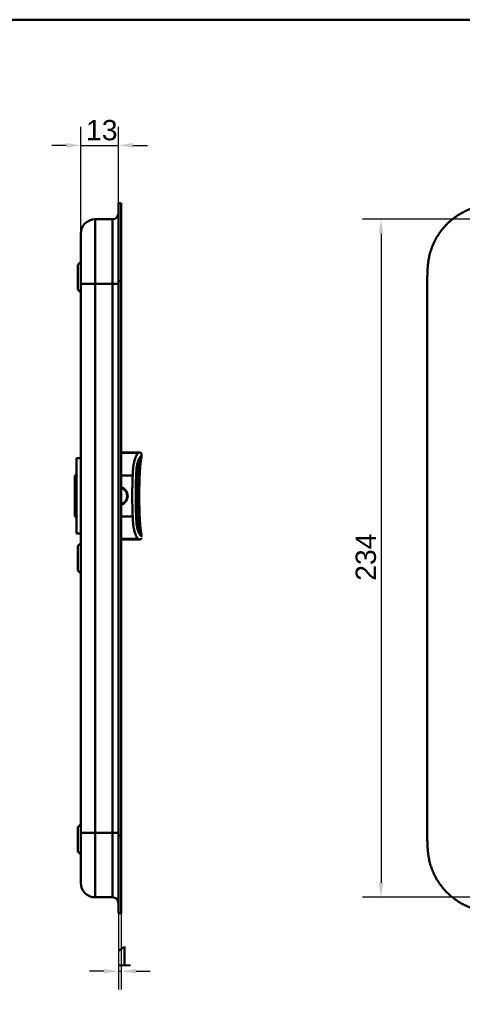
# Model space of a CAD drawing. Header units: millimetres. Extents: x 20 to 833, y 20 to 574.
# Tile 11 of 12: x 390 to 543, y 234 to 574. Entities that reach past the tile are written whole.
import ezdxf

# ---------------------------------------------------------------- set-up
doc = ezdxf.new("R2010")
doc.units = ezdxf.units.MM
doc.header["$LTSCALE"] = 2
for name, color, linetype, lineweight in [('Bemaßungen(DIN)', 7, 'Continuous', 25), ('Sichtbare Kanten(DIN)', 7, 'Continuous', 50), ('Sichtbare tangentiale Kanten(DIN)', 7, 'Continuous', 50), ('Skizziergeometrie(DIN)', 7, 'Continuous', 50)]:
    doc.layers.add(name, color=color, linetype=linetype, lineweight=lineweight)
doc.styles.add('STANDARD-DIN~0', font='arial.ttf')
doc.dimstyles.new('CAD-LAN', dxfattribs={"dimscale": 2, "dimtxt": 3.5, "dimasz": 2.5, "dimexe": 3.175, "dimexo": 0, "dimgap": 0.8, "dimtad": 1, "dimrnd": 1e-08, "dimtxsty": 'STANDARD-DIN~0', "dimcen": 0.09, "dimdle": 10, "dimclrd": 250, "dimclre": 250, "dimclrt": 250, "dimadec": 0, "dimazin": 2, "dimtfac": 1, "dimtmove": 0, "dimatfit": 3, "dimfxl": 1, "dimtolj": 1, "dimtzin": 0, "dimlwd": 25, "dimlwe": 25, "dimarcsym": 0})

# ---------------------------------------------------------------- blocks, each defined once
blk = doc.blocks.new('Ränder Standardrahmen')
at = {"layer": 'Skizziergeometrie(DIN)', "flags": 128}
blk.add_lwpolyline([(10, 10), (10, 287), (410, 287), (410, 10), (10, 10)], dxfattribs=at)
blk = doc.blocks.new('*D14')
at = {"layer": 'Bemaßungen(DIN)', "color": 250, "linetype": 'Continuous', "lineweight": 25, "true_color": 0x3f3f3f, "transparency": 16777216}
for p, q in [((570.71, 505.14), (508.36, 505.14)), ((514.71, 500.14), (514.71, 276.14)), ((570.71, 271.14), (508.36, 271.14))]:
    blk.add_line(p, q, dxfattribs=at)
at = {"layer": 'Bemaßungen(DIN)', "color": 250, "linetype": 'Continuous', "true_color": 0x3f3f3f, "transparency": 16777216}
for points in [[(513.88, 500.14), (515.54, 500.14), (514.71, 505.14)], [(513.88, 276.14), (515.54, 276.14), (514.71, 271.14)]]:
    blk.add_solid(points, dxfattribs=at)
at = {"layer": 'Defpoints', "color": 0, "linetype": 'Continuous', "transparency": 16777216}
for p in [(570.71, 505.14), (514.71, 271.14), (570.71, 271.14)]:
    blk.add_point(p, dxfattribs=at)
at = {"layer": 'Bemaßungen(DIN)', "color": 250, "linetype": 'Continuous', "lineweight": 25, "true_color": 0x3f3f3f, "transparency": 16777216, "insert": (505.96, 380.36), "char_height": 7, "attachment_point": 1, "rotation": 90, "style": 'STANDARD-DIN~0'}
blk.add_mtext('\\A1;234', dxfattribs=at)
blk = doc.blocks.new('*D16')
at = {"layer": 'Bemaßungen(DIN)', "color": 250, "linetype": 'Continuous', "lineweight": 25, "true_color": 0x3f3f3f, "transparency": 16777216}
for p, q in [((411.16, 500.14), (411.16, 536.99)), ((424.19, 510.64), (424.19, 536.99)), ((406.16, 530.64), (401.16, 530.64)), ((411.16, 530.64), (424.19, 530.64)), ((429.19, 530.64), (434.19, 530.64))]:
    blk.add_line(p, q, dxfattribs=at)
at = {"layer": 'Bemaßungen(DIN)', "color": 250, "linetype": 'Continuous', "true_color": 0x3f3f3f, "transparency": 16777216}
for points in [[(406.16, 531.47), (406.16, 529.81), (411.16, 530.64)], [(429.19, 531.47), (429.19, 529.81), (424.19, 530.64)]]:
    blk.add_solid(points, dxfattribs=at)
at = {"layer": 'Defpoints', "color": 0, "linetype": 'Continuous', "transparency": 16777216}
for p in [(424.19, 530.64), (424.19, 510.64), (411.16, 500.14)]:
    blk.add_point(p, dxfattribs=at)
at = {"layer": 'Bemaßungen(DIN)', "color": 250, "linetype": 'Continuous', "lineweight": 25, "true_color": 0x3f3f3f, "transparency": 16777216, "insert": (412.99, 539.39), "char_height": 7, "attachment_point": 1, "style": 'STANDARD-DIN~0'}
blk.add_mtext('\\A1;13', dxfattribs=at)
blk = doc.blocks.new('*D17')
at = {"layer": 'Bemaßungen(DIN)', "color": 250, "linetype": 'Continuous', "lineweight": 25, "true_color": 0x3f3f3f, "transparency": 16777216}
for p, q in [((424.19, 265.64), (424.19, 239.29)), ((425.16, 265.64), (425.16, 239.29)), ((419.19, 245.64), (414.19, 245.64)), ((424.19, 245.64), (425.16, 245.64)), ((430.16, 245.64), (435.16, 245.64))]:
    blk.add_line(p, q, dxfattribs=at)
at = {"layer": 'Bemaßungen(DIN)', "color": 250, "linetype": 'Continuous', "true_color": 0x3f3f3f, "transparency": 16777216}
for points in [[(419.19, 246.47), (419.19, 244.81), (424.19, 245.64)], [(430.16, 246.47), (430.16, 244.81), (425.16, 245.64)]]:
    blk.add_solid(points, dxfattribs=at)
at = {"layer": 'Defpoints', "color": 0, "linetype": 'Continuous', "transparency": 16777216}
for p in [(424.19, 265.64), (425.16, 265.64), (425.16, 245.64)]:
    blk.add_point(p, dxfattribs=at)
at = {"layer": 'Bemaßungen(DIN)', "color": 250, "linetype": 'Continuous', "lineweight": 25, "true_color": 0x3f3f3f, "transparency": 16777216, "insert": (423.39, 254.27), "char_height": 7, "attachment_point": 1, "style": 'STANDARD-DIN~0'}
blk.add_mtext('\\A1;1', dxfattribs=at)

msp = doc.modelspace()

# ---------------------------------------------------------------- linework, layer by layer
at = {"layer": 'Sichtbare Kanten(DIN)'}
for p, q in [((424.193, 483.857), (424.193, 510.641)), ((425.163, 510.641), (424.193, 510.641)), ((425.163, 510.641), (425.163, 483.857)), ((424.163, 483.857), (424.163, 509.641)), ((424.193, 509.641), (424.163, 509.641)), ((422.163, 505.141), (416.163, 505.141)), ((410.163, 489.391), (411.163, 490.391)), ((410.163, 480.891), (410.163, 489.391)), ((411.163, 482.857), (411.163, 293.425)), ((424.163, 292.425), (424.163, 483.857)), ((424.193, 292.425), (424.193, 483.857)), ((425.163, 483.857), (425.163, 292.425)), ((530.671, 483.857), (530.671, 292.384)), ((410.163, 480.891), (411.163, 479.891)), ((409.663, 422.641), (409.663, 396.641)), ((409.663, 422.641), (411.163, 422.641)), ((431.172, 424.638), (425.163, 424.638)), ((431.172, 424.638), (431.172, 424.638)), ((432.162, 423.648), (432.162, 423.19)), ((432.162, 423.648), (432.162, 423.648)), ((432.162, 423.188), (432.162, 423.188)), ((430.83, 419.7), (430.83, 419.7)), ((409.163, 416.641), (409.663, 417.141)), ((409.163, 416.641), (409.163, 402.641)), ((409.163, 402.641), (409.663, 402.141)), ((430.83, 399.573), (430.83, 399.573)), ((409.663, 396.641), (411.163, 396.641)), ((431.172, 394.638), (425.163, 394.638)), ((432.162, 396.085), (432.162, 395.628)), ((410.163, 392.391), (411.163, 393.391)), ((410.163, 383.891), (410.163, 392.391)), ((410.163, 383.891), (411.163, 382.891)), ((410.163, 295.391), (411.163, 296.391)), ((410.163, 286.891), (410.163, 295.391)), ((424.163, 266.641), (424.163, 292.425)), ((424.193, 265.641), (424.193, 292.425)), ((425.163, 292.425), (425.163, 265.641)), ((410.163, 286.891), (411.163, 285.891)), ((422.163, 271.141), (416.163, 271.141)), ((424.163, 266.641), (424.193, 266.641)), ((425.163, 265.641), (424.193, 265.641))]:
    msp.add_line(p, q, dxfattribs=at)
for points, knots in [([(557.71, 510.641), (557.124, 510.639), (555.946, 510.625), (554.457, 510.562), (552.959, 510.447), (551.756, 510.309), (550.251, 510.067), (549.051, 509.815), (547.561, 509.42), (546.382, 509.038), (544.931, 508.478), (543.793, 507.962), (542.408, 507.233), (541.334, 506.585), (540.041, 505.695), (539.052, 504.923), (537.878, 503.887), (536.992, 503.003), (535.96, 501.839), (535.197, 500.862), (534.325, 499.592), (533.696, 498.541), (532.997, 497.191), (532.51, 496.085), (531.989, 494.68), (531.643, 493.542), (531.295, 492.108), (531.081, 490.956), (530.885, 489.517), (530.782, 488.368), (530.705, 486.942), (530.672, 485.528), (530.671, 484.411), (530.671, 483.857)], [-0.99998994, -0.99998994, -0.99998994, -0.99998994, -0.9592928, -0.91859565, -0.89824708, -0.85754993, -0.83720136, -0.79650421, -0.77615564, -0.73545849, -0.71510992, -0.67441277, -0.6540642, -0.61336705, -0.59301848, -0.55232133, -0.53197276, -0.49127561, -0.47092704, -0.43022989, -0.40988132, -0.36918417, -0.3488356, -0.30813845, -0.28778988, -0.24709273, -0.22674416, -0.18604701, -0.16569844, -0.12500129, -0.10465272, -0.06395557, -0.02325842, -0.02325842, -0.02325842, -0.02325842]), ([(411.163, 500.141), (411.163, 500.141), (411.163, 500.141), (411.163, 500.141), (411.163, 500.141), (411.163, 500.141), (411.163, 500.132), (411.163, 500.127), (411.163, 500.12), (411.163, 500.109), (411.163, 500.099), (411.163, 500.085), (411.163, 500.067), (411.163, 500.066), (411.163, 500.066), (411.163, 500.065), (411.163, 500.028), (411.163, 499.974), (411.163, 499.895), (411.163, 499.894), (411.163, 499.893), (411.163, 499.892), (411.163, 499.812), (411.163, 499.708), (411.163, 499.574), (411.163, 499.573), (411.163, 499.572), (411.163, 499.57), (411.163, 499.434), (411.163, 499.267), (411.163, 499.067), (411.163, 499.066), (411.163, 499.064), (411.163, 499.063), (411.163, 498.861), (411.163, 498.623), (411.163, 498.351), (411.163, 498.079), (411.163, 497.771), (411.163, 497.43), (411.163, 497.089), (411.163, 496.712), (411.163, 496.306), (411.163, 495.901), (411.163, 495.461), (411.163, 494.996), (411.163, 494.532), (411.163, 494.037), (411.163, 493.521), (411.163, 493.008), (411.163, 492.469), (411.163, 491.916), (411.163, 491.364), (411.163, 490.791), (411.163, 490.211), (411.163, 490.206), (411.163, 490.202), (411.163, 490.198), (411.163, 489.618), (411.163, 489.026), (411.163, 488.432), (411.163, 488.423), (411.163, 488.415), (411.163, 488.406), (411.163, 487.808), (411.163, 487.206), (411.163, 486.58), (411.163, 486.572), (411.163, 486.565), (411.163, 486.558), (411.163, 486.246), (411.163, 485.945), (411.163, 485.636), (411.163, 485.318), (411.163, 485.002), (411.163, 484.687), (411.163, 484.075), (411.163, 483.465), (411.163, 482.857)], [0, 0, 0, 0, 0.0075325, 0.0075325, 0.0075325, 0.1836207, 0.1836207, 0.1836207, 0.2762788, 0.2762788, 0.2762788, 0.3665136, 0.3665136, 0.3665136, 0.3686273, 0.3686273, 0.3686273, 0.5500633, 0.5500633, 0.5500633, 0.5527911, 0.5527911, 0.5527911, 0.7354644, 0.7354644, 0.7354644, 0.7370886, 0.7370886, 0.7370886, 0.9217242, 0.9217242, 0.9217242, 0.9228036, 0.9228036, 0.9228036, 1.1089772, 1.1089772, 1.1089772, 1.2946929, 1.2946929, 1.2946929, 1.479917, 1.479917, 1.479917, 1.6643958, 1.6643958, 1.6643958, 1.8485335, 1.8485335, 1.8485335, 2.0316816, 2.0316816, 2.0316816, 2.2147613, 2.2147613, 2.2147613, 2.2161064, 2.2161064, 2.2161064, 2.3988701, 2.3988701, 2.3988701, 2.4015107, 2.4015107, 2.4015107, 2.5852067, 2.5852067, 2.5852067, 2.587374, 2.587374, 2.587374, 2.678885, 2.678885, 2.678885, 2.772998, 2.772998, 2.772998, 2.9555616, 2.9555616, 2.9555616, 2.9555616]), ([(431.172, 424.638), (431.174, 424.638), (431.175, 424.638), (431.18, 424.638), (431.183, 424.638), (431.195, 424.638), (431.203, 424.638), (431.255, 424.638), (431.299, 424.638), (431.401, 424.635), (431.459, 424.632), (431.586, 424.619), (431.656, 424.608), (431.774, 424.573), (431.824, 424.552), (431.921, 424.494), (431.967, 424.455), (432.032, 424.376), (432.056, 424.337), (432.112, 424.219), (432.133, 424.132), (432.15, 424.008), (432.153, 423.97), (432.158, 423.906), (432.159, 423.88), (432.161, 423.831), (432.161, 423.808), (432.162, 423.769), (432.162, 423.751), (432.162, 423.715), (432.162, 423.695), (432.162, 423.664), (432.162, 423.656), (432.162, 423.648)], [0, 0, 0, 0, 0.00047204, 0.00047204, 0.00141613, 0.00141613, 0.00387566, 0.00387566, 0.01699435, 0.01699435, 0.03450122, 0.03450122, 0.05537819, 0.05537819, 0.07148239, 0.07148239, 0.08911119, 0.08911119, 0.10237111, 0.10237111, 0.1285507, 0.1285507, 0.13988933, 0.13988933, 0.14793377, 0.14793377, 0.15573926, 0.15573926, 0.16329286, 0.16329286, 0.17107435, 0.17107435, 0.1734608, 0.1734608, 0.1734608, 0.1734608]), ([(432.113, 422.865), (432.076, 422.738), (432.034, 422.561), (431.955, 422.157), (431.918, 421.933), (431.835, 421.359), (431.792, 420.995), (431.721, 420.3), (431.691, 419.969), (431.652, 419.474), (431.639, 419.312), (431.622, 419.069), (431.616, 418.987), (431.608, 418.862), (431.605, 418.819), (431.598, 418.711), (431.593, 418.647), (431.586, 418.54), (431.584, 418.494), (431.58, 418.443), (431.58, 418.431), (431.579, 418.415), (431.578, 418.41), (431.578, 418.405), (431.578, 418.403), (431.578, 418.403), (431.578, 418.403), (431.578, 418.403)], [0, 0, 0, 0, 0.08902069, 0.08902069, 0.17261682, 0.17261682, 0.29406318, 0.29406318, 0.40181696, 0.40181696, 0.4543788, 0.4543788, 0.48114329, 0.48114329, 0.49549616, 0.49549616, 0.51703991, 0.51703991, 0.53325541, 0.53325541, 0.53865266, 0.53865266, 0.54242764, 0.54242764, 0.5446358, 0.5446358, 0.54478767, 0.54478767, 0.54478767, 0.54478767]), ([(432.162, 423.19), (432.162, 423.189), (432.162, 423.189), (432.162, 423.187), (432.162, 423.187), (432.162, 423.185), (432.162, 423.184), (432.162, 423.182), (432.162, 423.181), (432.162, 423.178), (432.162, 423.176), (432.162, 423.171), (432.162, 423.168), (432.162, 423.157), (432.162, 423.15), (432.162, 423.128), (432.161, 423.116), (432.16, 423.083), (432.16, 423.082), (432.158, 423.061), (432.156, 423.041), (432.147, 422.992), (432.144, 422.977), (432.137, 422.951), (432.135, 422.944), (432.131, 422.93), (432.13, 422.926), (432.128, 422.917), (432.126, 422.913), (432.124, 422.905), (432.123, 422.902), (432.122, 422.897), (432.122, 422.897), (432.121, 422.895), (432.121, 422.894), (432.12, 422.893), (432.12, 422.892), (432.12, 422.89), (432.119, 422.889), (432.119, 422.887), (432.119, 422.886), (432.118, 422.884), (432.118, 422.883), (432.117, 422.881), (432.117, 422.879), (432.116, 422.876), (432.115, 422.874), (432.114, 422.871), (432.114, 422.869), (432.113, 422.867)], [0, 0, 0, 0, 0.00020178, 0.00020178, 0.00045598, 0.00045598, 0.00082774, 0.00082774, 0.0014627, 0.0014627, 0.00272413, 0.00272413, 0.00570561, 0.00570561, 0.01444933, 0.01444933, 0.04068388, 0.04068388, 0.11936908, 0.11936908, 0.22127195, 0.22127195, 0.25947303, 0.25947303, 0.2738002, 0.2738002, 0.27917407, 0.27917407, 0.28321518, 0.28321518, 0.28471707, 0.28471707, 0.28504102, 0.28504102, 0.28531659, 0.28531659, 0.28551406, 0.28551406, 0.28584684, 0.28584684, 0.2861664, 0.2861664, 0.28656522, 0.28656522, 0.28716052, 0.28716052, 0.28818803, 0.28818803, 0.289596, 0.289596, 0.289596, 0.289596]), ([(430.836, 419.739), (430.836, 419.739), (430.836, 419.739), (430.836, 419.738), (430.836, 419.738), (430.836, 419.736), (430.835, 419.734), (430.835, 419.73), (430.834, 419.728), (430.833, 419.72), (430.832, 419.713), (430.828, 419.686), (430.825, 419.664), (430.812, 419.58), (430.803, 419.515), (430.767, 419.252), (430.743, 419.049), (430.668, 418.328), (430.634, 417.797), (430.554, 416.213), (430.518, 415.156), (430.404, 410.926), (430.409, 407.748), (430.553, 403.099), (430.584, 401.584), (430.768, 400.016), (430.787, 399.873), (430.814, 399.682), (430.822, 399.63), (430.831, 399.571), (430.832, 399.562), (430.834, 399.55), (430.834, 399.546), (430.835, 399.541), (430.836, 399.539), (430.836, 399.536), (430.836, 399.536), (430.836, 399.535), (430.836, 399.535), (430.836, 399.534), (430.836, 399.534), (430.836, 399.534)], [0.0040212, 0.0040212, 0.0040212, 0.0040212, 0.0041074, 0.0041074, 0.0042896, 0.0042896, 0.0050199, 0.0050199, 0.0057949, 0.0057949, 0.0081207, 0.0081207, 0.0150954, 0.0150954, 0.0360191, 0.0360191, 0.0988747, 0.0988747, 0.2578148, 0.2578148, 0.5751314, 0.5751314, 1.5274726, 1.5274726, 1.9707272, 1.9707272, 2.015649, 2.015649, 2.0323683, 2.0323683, 2.0355024, 2.0355024, 2.0366777, 2.0366777, 2.0375615, 2.0375615, 2.0377273, 2.0377273, 2.037908, 2.037908, 2.0379983, 2.0379983, 2.0379983, 2.0379983]), ([(425.163, 406.813), (425.213, 406.83), (425.263, 406.849), (425.312, 406.87), (425.362, 406.89), (425.411, 406.912), (425.46, 406.936), (425.588, 406.997), (425.712, 407.068), (425.83, 407.147), (425.993, 407.256), (426.145, 407.381), (426.284, 407.52), (426.362, 407.597), (426.435, 407.679), (426.504, 407.765), (426.558, 407.832), (426.609, 407.902), (426.657, 407.974), (426.766, 408.137), (426.859, 408.311), (426.934, 408.493), (426.999, 408.65), (427.051, 408.812), (427.089, 408.977), (427.095, 409.003), (427.1, 409.029), (427.105, 409.056), (427.144, 409.248), (427.163, 409.444), (427.163, 409.641), (427.163, 409.837), (427.144, 410.034), (427.105, 410.226), (427.099, 410.258), (427.092, 410.29), (427.085, 410.322), (427.048, 410.481), (426.997, 410.638), (426.934, 410.789), (426.859, 410.971), (426.766, 411.145), (426.657, 411.308), (426.607, 411.383), (426.554, 411.456), (426.497, 411.526), (426.431, 411.608), (426.359, 411.687), (426.284, 411.762), (426.145, 411.901), (425.993, 412.026), (425.83, 412.135), (425.709, 412.216), (425.582, 412.288), (425.451, 412.351), (425.405, 412.372), (425.359, 412.393), (425.312, 412.412), (425.263, 412.433), (425.213, 412.452), (425.163, 412.469)], [0.10630955, 0.10630955, 0.10630955, 0.10630955, 0.1229601, 0.1229601, 0.1229601, 0.13990222, 0.13990222, 0.13990222, 0.18444015, 0.18444015, 0.18444015, 0.2459202, 0.2459202, 0.2459202, 0.28039565, 0.28039565, 0.28039565, 0.30740025, 0.30740025, 0.30740025, 0.3688803, 0.3688803, 0.3688803, 0.42198905, 0.42198905, 0.42198905, 0.43036035, 0.43036035, 0.43036035, 0.4918404, 0.4918404, 0.4918404, 0.55332045, 0.55332045, 0.55332045, 0.56350204, 0.56350204, 0.56350204, 0.6148005, 0.6148005, 0.6148005, 0.67628055, 0.67628055, 0.67628055, 0.70445956, 0.70445956, 0.70445956, 0.7377606, 0.7377606, 0.7377606, 0.79924065, 0.79924065, 0.79924065, 0.84487176, 0.84487176, 0.84487176, 0.8607207, 0.8607207, 0.8607207, 0.87738493, 0.87738493, 0.87738493, 0.87738493]), ([(431.393, 413.754), (431.393, 413.754), (431.393, 413.754), (431.393, 413.751), (431.393, 413.749), (431.392, 413.743), (431.392, 413.739), (431.392, 413.729), (431.392, 413.722), (431.392, 413.704), (431.391, 413.691), (431.39, 413.653), (431.39, 413.627), (431.388, 413.538), (431.387, 413.475), (431.382, 413.233), (431.378, 413.052), (431.366, 412.328), (431.359, 411.783), (431.34, 409.604), (431.347, 407.962), (431.379, 406.198), (431.381, 406.062), (431.385, 405.858), (431.387, 405.789), (431.389, 405.687), (431.39, 405.653), (431.391, 405.602), (431.391, 405.584), (431.392, 405.559), (431.392, 405.551), (431.392, 405.54), (431.392, 405.536), (431.392, 405.532), (431.392, 405.531), (431.392, 405.529), (431.392, 405.529), (431.392, 405.529)], [0, 0, 0, 0, 0.00142191, 0.00142191, 0.0028282, 0.0028282, 0.00452622, 0.00452622, 0.00701664, 0.00701664, 0.01124291, 0.01124291, 0.01955614, 0.01955614, 0.03882367, 0.03882367, 0.09334656, 0.09334656, 0.25678964, 0.25678964, 0.74725426, 0.74725426, 0.78828896, 0.78828896, 0.80914553, 0.80914553, 0.81992388, 0.81992388, 0.8256601, 0.8256601, 0.82884217, 0.82884217, 0.83065789, 0.83065789, 0.83166443, 0.83166443, 0.83272324, 0.83272324, 0.83272324, 0.83272324]), ([(431.578, 400.866), (431.578, 400.866), (431.578, 400.866), (431.578, 400.864), (431.579, 400.862), (431.579, 400.854), (431.579, 400.849), (431.58, 400.834), (431.581, 400.824), (431.583, 400.794), (431.584, 400.773), (431.588, 400.712), (431.591, 400.67), (431.601, 400.513), (431.609, 400.395), (431.642, 399.921), (431.67, 399.559), (431.748, 398.683), (431.802, 398.165), (431.904, 397.432), (431.943, 397.188), (432.027, 396.744), (432.073, 396.548), (432.113, 396.41)], [0.07118589, 0.07118589, 0.07118589, 0.07118589, 0.07209238, 0.07209238, 0.07487516, 0.07487516, 0.07808831, 0.07808831, 0.08276394, 0.08276394, 0.09074374, 0.09074374, 0.10552822, 0.10552822, 0.1444136, 0.1444136, 0.26089756, 0.26089756, 0.42984584, 0.42984584, 0.51900362, 0.51900362, 0.61515877, 0.61515877, 0.61515877, 0.61515877]), ([(426.841, 394.638), (426.841, 394.638), (426.841, 394.638), (426.841, 394.638), (426.841, 394.638), (426.84, 394.638), (426.84, 394.638), (426.839, 394.638), (426.838, 394.638), (426.836, 394.638), (426.835, 394.638), (426.829, 394.638), (426.825, 394.638), (426.798, 394.638), (426.774, 394.638), (426.627, 394.638), (426.498, 394.638), (426.277, 394.638), (426.187, 394.638), (426.065, 394.638), (426.034, 394.638), (425.992, 394.638), (425.981, 394.638), (425.967, 394.638), (425.964, 394.638), (425.959, 394.638), (425.957, 394.638), (425.956, 394.638), (425.955, 394.638), (425.955, 394.638), (425.954, 394.638), (425.954, 394.638), (425.954, 394.638), (425.954, 394.638)], [0, 0, 0, 0, 0.00003114, 0.00003114, 0.00007257, 0.00007257, 0.00029353, 0.00029353, 0.00058809, 0.00058809, 0.00137355, 0.00137355, 0.00346809, 0.00346809, 0.01463911, 0.01463911, 0.07423574, 0.07423574, 0.11396212, 0.11396212, 0.12720268, 0.12720268, 0.13161632, 0.13161632, 0.13308776, 0.13308776, 0.13357844, 0.13357844, 0.13374211, 0.13374211, 0.13380467, 0.13380467, 0.13385488, 0.13385488, 0.13385488, 0.13385488]), ([(428.056, 394.638), (427.894, 394.638), (427.721, 394.638), (427.318, 394.638), (427.073, 394.638), (426.841, 394.638)], [2.43587844, 2.43587844, 2.43587844, 2.43587844, 2.53408868, 2.53408868, 2.65113811, 2.65113811, 2.65113811, 2.65113811]), ([(429.387, 394.638), (429.297, 394.638), (429.2, 394.638), (428.996, 394.638), (428.888, 394.638), (428.774, 394.638)], [2.10471617, 2.10471617, 2.10471617, 2.10471617, 2.19043211, 2.19043211, 2.27528809, 2.27528809, 2.27528809, 2.27528809]), ([(432.112, 395.076), (432.112, 395.076), (432.111, 395.073), (432.103, 395.046), (432.091, 394.98), (431.989, 394.846), (431.955, 394.807), (431.838, 394.729), (431.768, 394.685), (431.543, 394.651), (431.489, 394.645), (431.383, 394.64), (431.342, 394.639), (431.272, 394.638), (431.247, 394.638), (431.205, 394.638), (431.189, 394.638), (431.172, 394.638)], [0.40443963, 0.40443963, 0.40443963, 0.40443963, 0.4813832, 0.4813832, 0.87820262, 0.87820262, 1.01048519, 1.01048519, 1.13840511, 1.13840511, 1.17024036, 1.17024036, 1.18623066, 1.18623066, 1.19416471, 1.19416471, 1.19909643, 1.19909643, 1.19909643, 1.19909643]), ([(431.172, 394.638), (431.197, 394.638), (431.223, 394.638), (431.271, 394.638), (431.295, 394.638), (431.344, 394.639), (431.369, 394.64), (431.424, 394.642), (431.454, 394.644), (431.522, 394.649), (431.557, 394.653), (431.642, 394.666), (431.683, 394.676), (431.786, 394.706), (431.827, 394.727), (431.934, 394.787), (431.958, 394.816), (432.018, 394.877), (431.98, 394.821), (431.843, 394.734), (431.79, 394.706), (431.668, 394.672), (431.621, 394.662), (431.526, 394.649), (431.49, 394.646), (431.42, 394.642), (431.394, 394.64), (431.343, 394.639), (431.324, 394.638), (431.287, 394.638), (431.272, 394.638), (431.246, 394.638), (431.235, 394.638), (431.216, 394.638), (431.208, 394.638), (431.196, 394.638), (431.192, 394.638), (431.182, 394.638), (431.177, 394.638), (431.172, 394.638)], [0, 0, 0, 0, 0.0075614, 0.0075614, 0.0152672, 0.0152672, 0.0249481, 0.0249481, 0.0390199, 0.0390199, 0.0619204, 0.0619204, 0.1031333, 0.1031333, 0.1856183, 0.1856183, 0.3796224, 0.3796224, 0.9579449, 0.9579449, 1.200647, 1.200647, 1.3228959, 1.3228959, 1.384678, 1.384678, 1.4161368, 1.4161368, 1.4323902, 1.4323902, 1.4409977, 1.4409977, 1.4457069, 1.4457069, 1.448333, 1.448333, 1.4497614, 1.4497614, 1.4512393, 1.4512393, 1.4512393, 1.4512393]), ([(432.113, 396.409), (432.114, 396.405), (432.115, 396.401), (432.117, 396.394), (432.118, 396.393), (432.118, 396.39), (432.119, 396.389), (432.119, 396.387), (432.119, 396.386), (432.12, 396.385), (432.12, 396.383), (432.121, 396.381), (432.121, 396.381), (432.122, 396.379), (432.122, 396.378), (432.123, 396.375), (432.123, 396.374), (432.124, 396.371), (432.124, 396.369), (432.126, 396.365), (432.126, 396.362), (432.129, 396.355), (432.13, 396.351), (432.134, 396.336), (432.136, 396.329), (432.143, 396.301), (432.146, 396.285), (432.158, 396.227), (432.158, 396.209), (432.16, 396.191), (432.16, 396.187), (432.161, 396.17), (432.161, 396.161), (432.162, 396.143), (432.162, 396.137), (432.162, 396.124), (432.162, 396.119), (432.162, 396.111), (432.162, 396.108), (432.162, 396.102), (432.162, 396.1), (432.162, 396.096), (432.162, 396.095), (432.162, 396.092), (432.162, 396.091), (432.162, 396.089), (432.162, 396.089), (432.162, 396.087), (432.162, 396.086), (432.162, 396.086)], [0, 0, 0, 0, 0.00266176, 0.00266176, 0.00332011, 0.00332011, 0.00370331, 0.00370331, 0.00391673, 0.00391673, 0.0042525, 0.0042525, 0.00457083, 0.00457083, 0.00496596, 0.00496596, 0.00555341, 0.00555341, 0.00656312, 0.00656312, 0.00857428, 0.00857428, 0.01330261, 0.01330261, 0.02696942, 0.02696942, 0.06793692, 0.06793692, 0.1909068, 0.1909068, 0.23943833, 0.23943833, 0.26385059, 0.26385059, 0.27619448, 0.27619448, 0.28242946, 0.28242946, 0.28559113, 0.28559113, 0.28721296, 0.28721296, 0.28806085, 0.28806085, 0.2885129, 0.2885129, 0.2887545, 0.2887545, 0.28900897, 0.28900897, 0.28900897, 0.28900897]), ([(411.163, 293.425), (411.163, 293.184), (411.163, 292.944), (411.163, 292.703), (411.163, 292.555), (411.163, 292.407), (411.163, 292.26), (411.163, 292.186), (411.163, 292.112), (411.163, 292.038), (411.163, 291.964), (411.163, 291.891), (411.163, 291.817), (411.163, 291.743), (411.163, 291.669), (411.163, 291.595), (411.163, 291.283), (411.163, 290.969), (411.163, 290.65), (411.163, 290.338), (411.163, 290.036), (411.163, 289.724), (411.163, 289.717), (411.163, 289.71), (411.163, 289.702), (411.163, 289.076), (411.163, 288.474), (411.163, 287.876), (411.163, 287.867), (411.163, 287.859), (411.163, 287.85), (411.163, 287.256), (411.163, 286.664), (411.163, 286.084), (411.163, 286.08), (411.163, 286.076), (411.163, 286.072), (411.163, 285.491), (411.163, 284.918), (411.163, 284.366), (411.163, 283.813), (411.163, 283.274), (411.163, 282.761), (411.163, 282.246), (411.163, 281.752), (411.163, 281.288), (411.163, 280.822), (411.163, 280.382), (411.163, 279.976), (411.163, 279.569), (411.163, 279.193), (411.163, 278.853), (411.163, 278.511), (411.163, 278.203), (411.163, 277.931), (411.163, 277.659), (411.163, 277.421), (411.163, 277.219), (411.163, 277.218), (411.163, 277.216), (411.163, 277.215), (411.163, 277.015), (411.163, 276.848), (411.163, 276.712), (411.163, 276.71), (411.163, 276.709), (411.163, 276.708), (411.163, 276.574), (411.163, 276.47), (411.163, 276.39), (411.163, 276.389), (411.163, 276.388), (411.163, 276.387), (411.163, 276.309), (411.163, 276.254), (411.163, 276.217), (411.163, 276.216), (411.163, 276.216), (411.163, 276.215), (411.163, 276.197), (411.163, 276.183), (411.163, 276.173), (411.163, 276.162), (411.163, 276.155), (411.163, 276.15), (411.163, 276.142), (411.163, 276.141), (411.163, 276.141)], [0, 0, 0, 0, 0.0722627, 0.0722627, 0.0722627, 0.1165652, 0.1165652, 0.1165652, 0.1387165, 0.1387165, 0.1387165, 0.1608678, 0.1608678, 0.1608678, 0.1830113, 0.1830113, 0.1830113, 0.2766978, 0.2766978, 0.2766978, 0.3682092, 0.3682092, 0.3682092, 0.3703765, 0.3703765, 0.3703765, 0.5540731, 0.5540731, 0.5540731, 0.5567136, 0.5567136, 0.5567136, 0.7394778, 0.7394778, 0.7394778, 0.740823, 0.740823, 0.740823, 0.9239034, 0.9239034, 0.9239034, 1.1070524, 1.1070524, 1.1070524, 1.2909149, 1.2909149, 1.2909149, 1.4756704, 1.4756704, 1.4756704, 1.6608948, 1.6608948, 1.6608948, 1.8466108, 1.8466108, 1.8466108, 2.032785, 2.032785, 2.032785, 2.0338644, 2.0338644, 2.0338644, 2.2185007, 2.2185007, 2.2185007, 2.220125, 2.220125, 2.220125, 2.4027992, 2.4027992, 2.4027992, 2.4055271, 2.4055271, 2.4055271, 2.5869644, 2.5869644, 2.5869644, 2.5890782, 2.5890782, 2.5890782, 2.6793139, 2.6793139, 2.6793139, 2.7720228, 2.7720228, 2.7720228, 2.9310826, 2.9310826, 2.9310826, 2.9310826]), ([(530.671, 292.343), (530.671, 291.816), (530.672, 290.726), (530.705, 289.34), (530.782, 287.914), (530.885, 286.765), (531.081, 285.326), (531.295, 284.174), (531.643, 282.74), (531.989, 281.602), (532.51, 280.197), (532.997, 279.091), (533.696, 277.741), (534.325, 276.69), (535.196, 275.42), (535.96, 274.443), (536.992, 273.279), (537.878, 272.396), (539.052, 271.359), (540.041, 270.587), (541.334, 269.697), (542.408, 269.049), (543.793, 268.32), (544.931, 267.804), (546.382, 267.244), (547.561, 266.862), (549.051, 266.468), (550.251, 266.215), (551.756, 265.974), (552.959, 265.835), (554.457, 265.72), (555.946, 265.657), (557.124, 265.643), (557.71, 265.641)], [-0.97472618, -0.97472618, -0.97472618, -0.97472618, -0.93604739, -0.89534998, -0.87500127, -0.83430386, -0.81395515, -0.77325774, -0.75290903, -0.71221162, -0.69186291, -0.6511655, -0.6308168, -0.59011938, -0.56977068, -0.52907326, -0.50872456, -0.46802714, -0.44767844, -0.40698102, -0.38663232, -0.3459349, -0.3255862, -0.28488878, -0.26454008, -0.22384266, -0.20349396, -0.16279654, -0.14244784, -0.10175042, -0.08140172, -0.0407043, -0.00000689, -0.00000689, -0.00000689, -0.00000689])]:
    msp.add_open_spline(points, degree=3, knots=knots, dxfattribs=at)
for points, degree in [([(424.163, 507.14), (424.163, 506.036), (423.267, 505.141), (422.163, 505.141)], 3), ([(411.163, 500.141), (411.163, 502.902), (413.401, 505.141), (416.163, 505.141)], 3), ([(431.172, 424.638), (431.172, 424.638), (431.172, 424.638), (431.172, 424.638), (431.172, 424.638), (431.172, 424.638)], 5), ([(432.113, 422.865), (432.113, 422.866), (432.113, 422.866), (432.113, 422.866), (432.113, 422.867), (432.113, 422.867)], 5), ([(432.162, 423.648), (432.162, 423.648), (432.162, 423.648), (432.162, 423.648), (432.162, 423.648), (432.162, 423.648)], 5), ([(432.162, 423.19), (432.162, 423.19), (432.162, 423.19), (432.162, 423.19), (432.162, 423.19), (432.162, 423.19)], 5), ([(431.613, 418.941), (431.551, 418.036), (431.497, 417.049), (431.453, 415.996), (431.418, 414.892), (431.393, 413.754)], 5), ([(431.392, 405.529), (431.418, 404.387), (431.453, 403.279), (431.498, 402.222), (431.551, 401.232), (431.614, 400.325)], 5), ([(425.954, 394.638), (425.889, 394.638), (425.823, 394.638), (425.757, 394.638), (425.691, 394.638), (425.624, 394.638)], 5), ([(431.172, 394.638), (431.172, 394.638), (431.172, 394.638), (431.172, 394.638)], 3), ([(431.651, 394.669), (431.266, 394.584), (431.332, 394.636), (431.177, 394.638)], 3), ([(432.113, 396.409), (432.113, 396.409), (432.113, 396.409), (432.113, 396.41), (432.113, 396.41), (432.113, 396.41)], 5), ([(432.162, 396.087), (432.162, 396.087), (432.162, 396.087), (432.162, 396.087)], 3), ([(432.162, 396.086), (432.162, 396.086), (432.162, 396.085), (432.162, 396.085), (432.162, 396.085), (432.162, 396.085)], 5), ([(416.163, 271.141), (413.401, 271.141), (411.163, 273.38), (411.163, 276.141)], 3), ([(424.163, 269.141), (424.163, 270.246), (423.267, 271.141), (422.163, 271.141)], 3)]:
    msp.add_open_spline(points, degree=degree, dxfattribs=at)
at = {"layer": 'Sichtbare tangentiale Kanten(DIN)'}
for p, q in [((416.163, 505.141), (416.163, 482.857)), ((422.163, 482.857), (422.163, 505.141)), ((416.163, 482.857), (416.163, 293.425)), ((422.163, 482.857), (416.163, 482.857)), ((422.163, 293.425), (422.163, 482.857)), ((424.193, 483.857), (424.163, 483.857)), ((425.163, 483.857), (424.193, 483.857)), ((425.163, 424.471), (431.056, 424.471)), ((432.051, 423.025), (432.05, 423.484)), ((425.163, 416.717), (429.09, 416.717)), ((430.523, 416.717), (430.267, 416.717)), ((425.163, 402.558), (429.09, 402.558)), ((430.523, 402.558), (430.267, 402.558)), ((425.163, 394.804), (431.056, 394.804)), ((432.051, 396.25), (432.05, 395.791)), ((416.163, 293.425), (422.163, 293.425)), ((416.163, 293.425), (416.163, 271.141)), ((422.163, 271.141), (422.163, 293.425)), ((424.193, 292.425), (424.163, 292.425)), ((425.163, 292.425), (424.193, 292.425))]:
    msp.add_line(p, q, dxfattribs=at)
for centre, major_axis, ratio, start_param, end_param in [((433.025, 399.214), (-0.676, 24.076), 0.0698461, 0.2143468, 0.601486), ((433.022, 420.006), (-0.673, -24.021), 0.0699032, 5.6809808, 6.0685958)]:
    msp.add_ellipse(centre, major_axis=major_axis, ratio=ratio, start_param=start_param, end_param=end_param, dxfattribs=at)
for points, degree in [([(416.163, 482.857), (413.401, 482.857), (411.163, 482.857), (411.163, 482.857)], 3), ([(424.163, 482.857), (424.163, 482.857), (423.267, 482.857), (422.163, 482.857)], 3), ([(431.07, 416.717), (431.102, 417.382), (431.132, 417.958), (431.209, 418.471), (431.311, 418.839), (431.404, 419.044), (431.466, 419.036), (431.516, 419.038)], 7), ([(431.516, 419.038), (431.29, 415.963), (431.177, 411.86), (431.177, 407.415), (431.29, 403.313), (431.516, 400.238)], 5), ([(430.582, 416.717), (430.606, 416.717), (430.698, 416.717), (430.827, 416.717), (430.962, 416.717), (431.07, 416.717)], 5), ([(431.07, 402.558), (430.937, 405.388), (430.895, 408.222), (430.895, 411.054), (430.937, 413.888), (431.07, 416.717)], 5), ([(430.582, 402.558), (430.606, 402.558), (430.698, 402.558), (430.827, 402.558), (430.962, 402.558), (431.07, 402.558)], 5), ([(431.07, 402.558), (431.102, 401.893), (431.132, 401.317), (431.208, 400.806), (431.311, 400.435), (431.404, 400.232), (431.466, 400.239), (431.516, 400.238)], 7), ([(416.163, 293.425), (413.401, 293.425), (411.163, 293.425), (411.163, 293.425)], 3), ([(424.163, 293.425), (424.163, 293.425), (423.267, 293.425), (422.163, 293.425)], 3)]:
    msp.add_open_spline(points, degree=degree, dxfattribs=at)
for points, degree, knots in [([(431.056, 424.471), (431.022, 424.447), (430.977, 424.421), (430.917, 424.374), (430.858, 424.326), (430.784, 424.258), (430.693, 424.146), (430.602, 424.034), (430.495, 423.878), (430.377, 423.66), (430.259, 423.441), (430.129, 423.158), (430, 422.803), (429.871, 422.448), (429.743, 422.019), (429.63, 421.541), (429.518, 421.063), (429.422, 420.537), (429.348, 420.004), (429.274, 419.47), (429.221, 418.929), (429.181, 418.391), (429.142, 417.853), (429.116, 417.319), (429.093, 416.79), (429.092, 416.766), (429.091, 416.742), (429.09, 416.718)], 3, [0.7182822, 0.7182822, 0.7182822, 0.7182822, 0.8785131, 0.8785131, 0.8785131, 1.0388395, 1.0388395, 1.0388395, 1.1991659, 1.1991659, 1.1991659, 1.3594922, 1.3594922, 1.3594922, 1.5198186, 1.5198186, 1.5198186, 1.680145, 1.680145, 1.680145, 1.8404714, 1.8404714, 1.8404714, 2.0007978, 2.0007978, 2.0007978, 2.0081391, 2.0081391, 2.0081391, 2.0081391]), ([(430.267, 416.717), (430.29, 417.237), (430.315, 417.744), (430.351, 418.233), (430.388, 418.724), (430.435, 419.199), (430.499, 419.652), (430.564, 420.106), (430.645, 420.538), (430.74, 420.93), (430.835, 421.322), (430.943, 421.672), (431.055, 421.971), (431.167, 422.269), (431.282, 422.515), (431.389, 422.711), (431.497, 422.906), (431.597, 423.051), (431.684, 423.158), (431.771, 423.264), (431.844, 423.332), (431.903, 423.38), (431.963, 423.427), (432.009, 423.455), (432.044, 423.48), (432.046, 423.481), (432.048, 423.483), (432.05, 423.484)], 3, [0, 0, 0, 0, 0.159971, 0.159971, 0.159971, 0.3202974, 0.3202974, 0.3202974, 0.4806238, 0.4806238, 0.4806238, 0.6409502, 0.6409502, 0.6409502, 0.8012765, 0.8012765, 0.8012765, 0.9616029, 0.9616029, 0.9616029, 1.1219293, 1.1219293, 1.1219293, 1.2822557, 1.2822557, 1.2822557, 1.2916213, 1.2916213, 1.2916213, 1.2916213]), ([(432.051, 423.025), (432.051, 423.025), (432.034, 423.012), (431.994, 422.984), (431.919, 422.933), (431.781, 422.81), (431.531, 422.448), (431.223, 421.755), (430.919, 420.692), (430.7, 419.391), (430.603, 418.324), (430.559, 417.518), (430.535, 416.985), (430.523, 416.717)], 5, [0, 0, 0, 0, 0, 0, 0.0004489, 0.1333037, 0.2661584, 0.3990131, 0.5318678, 0.6647225, 0.7975772, 0.9304319, 1.0644705, 1.0644705, 1.0644705, 1.0644705, 1.0644705, 1.0644705]), ([(430.83, 419.7), (430.855, 419.863), (430.922, 420.26), (431.045, 420.859), (431.246, 421.56), (431.506, 422.168), (431.742, 422.517), (431.875, 422.638), (431.95, 422.688), (431.989, 422.716), (432.007, 422.729)], 5, [19.19140604, 19.19140604, 19.19140604, 19.19140604, 19.19140604, 19.19140604, 19.28115054, 19.41400525, 19.54685995, 19.67971465, 19.81256935, 19.94535719, 19.94535719, 19.94535719, 19.94535719, 19.94535719, 19.94535719]), ([(431.172, 424.638), (431.172, 424.638), (431.172, 424.638), (431.172, 424.637), (431.172, 424.634), (431.171, 424.625), (431.167, 424.607), (431.159, 424.583), (431.142, 424.552), (431.117, 424.523), (431.091, 424.498), (431.07, 424.481), (431.057, 424.472), (431.056, 424.471)], 5, [0.02247563, 0.02247563, 0.02247563, 0.02247563, 0.02247563, 0.02247563, 0.0885648, 0.1771296, 0.26569441, 0.35425921, 0.44282401, 0.53138881, 0.61995362, 0.70851842, 0.71828181, 0.71828181, 0.71828181, 0.71828181, 0.71828181, 0.71828181]), ([(432.007, 422.729), (432.007, 422.729), (432.018, 422.737), (432.039, 422.754), (432.064, 422.778), (432.087, 422.809), (432.101, 422.833), (432.108, 422.85), (432.111, 422.86), (432.112, 422.864), (432.113, 422.865)], 5, [19.94535764, 19.94535764, 19.94535764, 19.94535764, 19.94535764, 19.94535764, 19.94542406, 20.03315907, 20.12089408, 20.2086291, 20.29636411, 20.31199135, 20.31199135, 20.31199135, 20.31199135, 20.31199135, 20.31199135]), ([(432.05, 423.484), (432.05, 423.484), (432.061, 423.493), (432.082, 423.509), (432.108, 423.533), (432.132, 423.562), (432.149, 423.594), (432.157, 423.617), (432.161, 423.635), (432.162, 423.644), (432.162, 423.647), (432.162, 423.648), (432.162, 423.648), (432.162, 423.648)], 5, [0.00017248, 0.00017248, 0.00017248, 0.00017248, 0.00017248, 0.00017248, 0.00030268, 0.08886749, 0.17743229, 0.26599709, 0.35456189, 0.4431267, 0.5316915, 0.6202563, 0.66713726, 0.66713726, 0.66713726, 0.66713726, 0.66713726, 0.66713726]), ([(432.162, 423.19), (432.162, 423.19), (432.162, 423.19), (432.162, 423.19), (432.162, 423.188), (432.161, 423.175), (432.157, 423.162), (432.149, 423.134), (432.132, 423.105), (432.108, 423.074), (432.083, 423.05), (432.063, 423.034), (432.051, 423.025)], 5, [0.04090333, 0.04090333, 0.04090333, 0.04090333, 0.04090333, 0.04090333, 0.08482586, 0.17256087, 0.26029588, 0.3480309, 0.43576591, 0.52350093, 0.61123594, 0.69852104, 0.69852104, 0.69852104, 0.69852104, 0.69852104, 0.69852104]), ([(429.09, 416.717), (429.089, 416.698), (429.088, 416.669), (429.087, 416.644), (429.076, 416.377), (429.065, 416.109), (429.055, 415.839), (429.044, 415.546), (429.033, 415.251), (429.024, 414.956), (429.005, 414.365), (428.989, 413.771), (428.977, 413.178), (428.964, 412.585), (428.954, 411.994), (428.948, 411.404), (428.942, 410.814), (428.939, 410.226), (428.939, 409.638), (428.939, 409.05), (428.942, 408.462), (428.948, 407.872), (428.954, 407.282), (428.964, 406.69), (428.977, 406.097), (428.989, 405.505), (429.005, 404.911), (429.024, 404.32), (429.033, 404.024), (429.044, 403.729), (429.055, 403.436), (429.066, 403.142), (429.078, 402.85), (429.09, 402.558)], 3, [0, 0, 0, 0, 0.0074095, 0.0074095, 0.0074095, 0.0884674, 0.0884674, 0.0884674, 0.1765972, 0.1765972, 0.1765972, 0.352857, 0.352857, 0.352857, 0.5291167, 0.5291167, 0.5291167, 0.7053764, 0.7053764, 0.7053764, 0.8816361, 0.8816361, 0.8816361, 1.0578959, 1.0578959, 1.0578959, 1.2341556, 1.2341556, 1.2341556, 1.3222855, 1.3222855, 1.3222855, 1.4107319, 1.4107319, 1.4107319, 1.4107319]), ([(430.267, 402.558), (430.266, 402.583), (430.265, 402.61), (430.264, 402.636), (430.252, 402.923), (430.24, 403.212), (430.229, 403.502), (430.219, 403.793), (430.208, 404.084), (430.199, 404.376), (430.18, 404.961), (430.165, 405.549), (430.152, 406.135), (430.093, 408.896), (430.104, 411.626), (430.183, 414.384), (430.188, 414.556), (430.194, 414.727), (430.199, 414.899), (430.208, 415.191), (430.219, 415.483), (430.229, 415.773), (430.24, 416.063), (430.252, 416.353), (430.264, 416.639), (430.265, 416.665), (430.266, 416.691), (430.267, 416.717)], 3, [0, 0, 0, 0, 0.0080362, 0.0080362, 0.0080362, 0.096166, 0.096166, 0.096166, 0.1842959, 0.1842959, 0.1842959, 0.3605556, 0.3605556, 0.3605556, 1.1901476, 1.1901476, 1.1901476, 1.2418542, 1.2418542, 1.2418542, 1.3299841, 1.3299841, 1.3299841, 1.418114, 1.418114, 1.418114, 1.4261482, 1.4261482, 1.4261482, 1.4261482]), ([(430.523, 416.717), (430.523, 416.717), (430.508, 416.365), (430.481, 415.66), (430.441, 414.592), (430.405, 413.181), (430.375, 411.407), (430.367, 409.638), (430.375, 407.868), (430.405, 406.095), (430.441, 404.684), (430.481, 403.615), (430.508, 402.911), (430.523, 402.558)], 5, [0.0000012, 0.0000012, 0.0000012, 0.0000012, 0.0000012, 0.0000012, 0.0000376, 0.1769417, 0.3538457, 0.5307497, 0.7076537, 0.8845577, 1.0614618, 1.2383658, 1.415305, 1.415305, 1.415305, 1.415305, 1.415305, 1.415305]), ([(425.163, 412.684), (425.239, 412.659), (425.511, 412.558), (425.953, 412.32), (426.44, 411.921), (426.841, 411.432), (427.138, 410.875), (427.322, 410.27), (427.383, 409.641), (427.322, 409.012), (427.138, 408.407), (426.841, 407.85), (426.44, 407.361), (425.953, 406.962), (425.511, 406.724), (425.239, 406.623), (425.163, 406.598)], 3, [0.09942735, 0.09942735, 0.09942735, 0.09942735, 0.12296025, 0.1844403, 0.24592035, 0.3074004, 0.36888045, 0.4303605, 0.49184055, 0.5533206, 0.61480065, 0.6762807, 0.73776075, 0.7992408, 0.86072085, 0.88424066, 0.88424066, 0.88424066, 0.88424066]), ([(429.09, 402.558), (429.091, 402.534), (429.092, 402.509), (429.093, 402.485), (429.116, 401.956), (429.142, 401.423), (429.181, 400.885), (429.221, 400.347), (429.274, 399.806), (429.348, 399.272), (429.422, 398.738), (429.518, 398.213), (429.63, 397.734), (429.743, 397.256), (429.871, 396.827), (430, 396.472), (430.129, 396.117), (430.259, 395.835), (430.377, 395.616), (430.495, 395.397), (430.602, 395.241), (430.693, 395.13), (430.784, 395.018), (430.858, 394.949), (430.917, 394.902), (430.977, 394.855), (431.021, 394.829), (431.056, 394.804)], 3, [0, 0, 0, 0, 0.0073617, 0.0073617, 0.0073617, 0.1676881, 0.1676881, 0.1676881, 0.3280145, 0.3280145, 0.3280145, 0.488341, 0.488341, 0.488341, 0.6486674, 0.6486674, 0.6486674, 0.8089939, 0.8089939, 0.8089939, 0.9693203, 0.9693203, 0.9693203, 1.1296467, 1.1296467, 1.1296467, 1.2899503, 1.2899503, 1.2899503, 1.2899503]), ([(432.05, 395.791), (432.048, 395.793), (432.046, 395.794), (432.044, 395.796), (432.009, 395.821), (431.963, 395.848), (431.903, 395.896), (431.844, 395.943), (431.771, 396.011), (431.684, 396.118), (431.597, 396.224), (431.497, 396.37), (431.389, 396.565), (431.282, 396.761), (431.167, 397.006), (431.055, 397.305), (430.943, 397.603), (430.835, 397.954), (430.74, 398.346), (430.645, 398.738), (430.564, 399.17), (430.499, 399.623), (430.435, 400.077), (430.388, 400.551), (430.351, 401.042), (430.315, 401.532), (430.29, 402.039), (430.267, 402.558)], 3, [36.6222122, 36.6222122, 36.6222122, 36.6222122, 36.6318135, 36.6318135, 36.6318135, 36.79214, 36.79214, 36.79214, 36.9524664, 36.9524664, 36.9524664, 37.1127929, 37.1127929, 37.1127929, 37.2731193, 37.2731193, 37.2731193, 37.4334457, 37.4334457, 37.4334457, 37.5937722, 37.5937722, 37.5937722, 37.7540986, 37.7540986, 37.7540986, 37.9140671, 37.9140671, 37.9140671, 37.9140671]), ([(430.523, 402.558), (430.523, 402.556), (430.535, 402.288), (430.559, 401.755), (430.604, 400.948), (430.701, 399.88), (430.92, 398.582), (431.224, 397.518), (431.532, 396.826), (431.782, 396.465), (431.919, 396.342), (431.995, 396.291), (432.034, 396.263), (432.051, 396.25)], 5, [18.8815067, 18.8815067, 18.8815067, 18.8815067, 18.8815067, 18.8815067, 18.8826968, 19.0156183, 19.1485397, 19.2814612, 19.4143827, 19.5473042, 19.6802257, 19.8131472, 19.9459825, 19.9459825, 19.9459825, 19.9459825, 19.9459825, 19.9459825]), ([(432.007, 396.547), (431.989, 396.56), (431.95, 396.587), (431.875, 396.638), (431.742, 396.758), (431.507, 397.106), (431.248, 397.71), (431.049, 398.402), (430.927, 398.992), (430.861, 399.38), (430.836, 399.534)], 5, [0, 0, 0, 0, 0, 0, 0.13231543, 0.26523692, 0.3981584, 0.53107988, 0.66400136, 0.74946778, 0.74946778, 0.74946778, 0.74946778, 0.74946778, 0.74946778]), ([(431.172, 394.638), (431.172, 394.638), (431.172, 394.638), (431.172, 394.638), (431.171, 394.638), (431.169, 394.638), (431.152, 394.638), (431.121, 394.638), (431.064, 394.638), (430.975, 394.638), (430.842, 394.638), (430.653, 394.638), (430.392, 394.638), (430.041, 394.638), (429.579, 394.638), (428.983, 394.638), (428.221, 394.638), (427.445, 394.638), (426.764, 394.638), (426.262, 394.638), (425.986, 394.638), (425.954, 394.638)], 5, [0, 0, 0, 0, 0, 0, 0.0015016, 0.1898981, 0.3782947, 0.5666912, 0.7550878, 0.9434843, 1.1318809, 1.3202774, 1.508674, 1.6970705, 1.8854671, 2.0738636, 2.2622602, 2.4506567, 2.6390533, 2.8274498, 2.8517531, 2.8517531, 2.8517531, 2.8517531, 2.8517531, 2.8517531]), ([(431.056, 394.804), (431.056, 394.804), (431.057, 394.803), (431.07, 394.794), (431.091, 394.778), (431.117, 394.753), (431.142, 394.724), (431.157, 394.695), (431.165, 394.676), (431.169, 394.661), (431.171, 394.653), (431.172, 394.646), (431.172, 394.643), (431.172, 394.638), (431.172, 394.638), (431.172, 394.638), (431.172, 394.638), (431.172, 394.638)], 5, [0, 0, 0, 0, 0, 0, 0.00002286, 0.00969157, 0.09825636, 0.18682115, 0.27538594, 0.36395073, 0.40823312, 0.45251552, 0.49679791, 0.54108031, 0.5853627, 0.6296451, 0.71443544, 0.71443544, 0.71443544, 0.71443544, 0.71443544, 0.71443544]), ([(432.113, 396.41), (432.112, 396.411), (432.111, 396.416), (432.108, 396.425), (432.101, 396.443), (432.087, 396.467), (432.064, 396.498), (432.039, 396.522), (432.018, 396.538), (432.007, 396.547)], 5, [16.03546325, 16.03546325, 16.03546325, 16.03546325, 16.03546325, 16.03546325, 16.05085387, 16.13852389, 16.22619391, 16.31386394, 16.40213792, 16.40213792, 16.40213792, 16.40213792, 16.40213792, 16.40213792]), ([(432.162, 395.628), (432.162, 395.628), (432.162, 395.628), (432.162, 395.628), (432.162, 395.628), (432.162, 395.629), (432.162, 395.63), (432.162, 395.63), (432.162, 395.632), (432.162, 395.633), (432.162, 395.634), (432.162, 395.635), (432.161, 395.637), (432.161, 395.639), (432.161, 395.641), (432.16, 395.643), (432.16, 395.645), (432.159, 395.648), (432.159, 395.651), (432.158, 395.653), (432.157, 395.656), (432.156, 395.66), (432.154, 395.667), (432.151, 395.675), (432.147, 395.684), (432.142, 395.693), (432.136, 395.703), (432.128, 395.715), (432.121, 395.726), (432.11, 395.738), (432.098, 395.751), (432.085, 395.764), (432.069, 395.778), (432.05, 395.791)], 3, [35.91738638, 35.91738638, 35.91738638, 35.91738638, 36.00219131, 36.00219131, 36.00219131, 36.0464737, 36.0464737, 36.0464737, 36.0907561, 36.0907561, 36.0907561, 36.13503849, 36.13503849, 36.13503849, 36.17932089, 36.17932089, 36.17932089, 36.22360328, 36.22360328, 36.22360328, 36.26788568, 36.26788568, 36.26788568, 36.35645047, 36.35645047, 36.35645047, 36.44501526, 36.44501526, 36.44501526, 36.53358005, 36.53358005, 36.53358005, 36.62221221, 36.62221221, 36.62221221, 36.62221221]), ([(432.051, 396.25), (432.051, 396.25), (432.063, 396.242), (432.084, 396.225), (432.108, 396.201), (432.132, 396.17), (432.149, 396.141), (432.157, 396.114), (432.161, 396.101), (432.162, 396.088), (432.162, 396.086), (432.162, 396.086), (432.162, 396.086), (432.162, 396.086)], 5, [19.94598273, 19.94598273, 19.94598273, 19.94598273, 19.94598273, 19.94598273, 19.94606864, 20.03373866, 20.12140868, 20.2090787, 20.29674872, 20.38441874, 20.47208877, 20.55975879, 20.60297823, 20.60297823, 20.60297823, 20.60297823, 20.60297823, 20.60297823])]:
    msp.add_open_spline(points, degree=degree, knots=knots, dxfattribs=at)

# ---------------------------------------------------------------- block references
at = {"xscale": 2, "yscale": 2, "zscale": 2}
msp.add_blockref('Ränder Standardrahmen', (0, 0), dxfattribs=at)

# ---------------------------------------------------------------- dimensions: what is measured, and where the dimension line sits
at = {"layer": 'Bemaßungen(DIN)', "color": 250, "linetype": 'Continuous', "lineweight": 25, "true_color": 0x3f3f3f}
for base, p1, p2, angle, override, picture, middle in [((424.193, 530.641), (411.163, 500.141), (424.193, 510.641), 180, {"dimgap": 0.8, "dimdec": 0, "dimtol": 0, "dimlim": 0, "dimtp": 0, "dimtm": 0, "dimtdec": 2, "dimtofl": 1, "dimatfit": 1}, '*D16', (417.678, 530.641)), ((514.709, 271.141), (570.71, 505.141), (570.709, 271.141), 90, {"dimgap": 0.8, "dimdec": 2, "dimtol": 0, "dimlim": 0, "dimtp": 0, "dimtm": 0, "dimtdec": 2, "dimtofl": 0, "dimatfit": 1}, '*D14', (514.709, 388.141)), ((425.163, 245.641), (424.193, 265.641), (425.163, 265.641), 180, {"dimgap": 0.8, "dimdec": 0, "dimtol": 0, "dimlim": 0, "dimtp": 0, "dimtm": 0, "dimtdec": 2, "dimtofl": 1, "dimatfit": 1}, '*D17', (424.678, 245.641))]:
    dim = msp.add_linear_dim(base=base, p1=p1, p2=p2, angle=angle, dimstyle='CAD-LAN', override=override, dxfattribs=at)
    dim.commit()
    dim.dimension.update_dxf_attribs({"geometry": picture, "text_midpoint": middle, "dimtype": 160})

doc.saveas('drawing.dxf')
